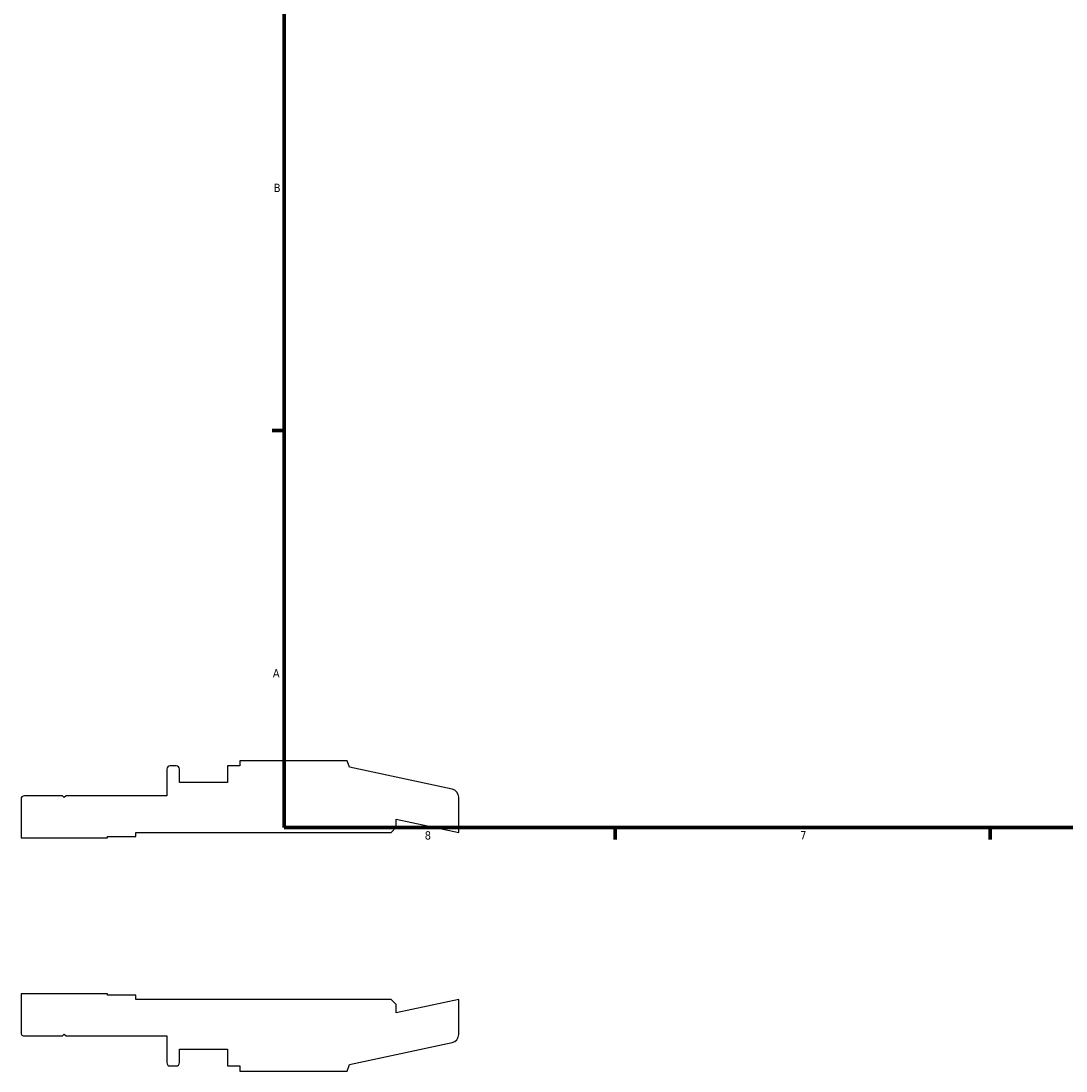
# Model space of a CAD drawing. Header units: inches. Extents: x -2.5 to 37.3, y -1.8 to 26.3.
# Tile 1 of 6: x -2.5 to 9.4, y -1.8 to 10.1. Entities that reach past the tile are written whole.
import ezdxf

# ---------------------------------------------------------------- set-up
doc = ezdxf.new("R2010")
doc.units = ezdxf.units.IN
doc.header["$MEASUREMENT"] = 0
doc.layers.add('Border (ANSI)', color=7, linetype='Continuous', lineweight=70)
doc.styles.add('Note Text (ANSI)', font='tahoma.ttf')

# ---------------------------------------------------------------- blocks, each defined once
blk = doc.blocks.new('Borders Default Border')
at = {"layer": 'Border (ANSI)'}
for p, q in [((0.5, 5.5), (0.366, 5.5)), ((4.25, 1), (4.25, 0.866)), ((8.5, 1), (8.5, 0.866))]:
    blk.add_line(p, q, dxfattribs=at)
at = {"layer": 'Border (ANSI)', "flags": 128}
blk.add_lwpolyline([(0.5, 1), (0.5, 21), (33.5, 21), (33.5, 1), (0.5, 1)], dxfattribs=at)
at = {"layer": 'Border (ANSI)', "color": 5, "true_color": 0x0000ff, "char_height": 0.0945, "attachment_point": 7, "style": 'Note Text (ANSI)'}
for s, insert in [('B', (0.384, 8.203)), ('A', (0.373, 2.703)), ('8', (2.094, 0.863)), ('7', (6.346, 0.866))]:
    blk.add_mtext(s, dxfattribs=dict(at, insert=insert))

msp = doc.modelspace()

# ---------------------------------------------------------------- linework, layer by layer
for p, q in [((-0.723, 1.701), (-0.789, 1.701)), ((0, 1.701), (-0.142, 1.701)), ((-0.142, 1.701), (-0.142, 1.512)), ((1.216, 1.758), (0, 1.758)), ((0, 1.758), (0, 1.701)), ((1.24, 1.684), (1.216, 1.758)), ((2.405, 1.436), (1.24, 1.684)), ((-0.827, 1.663), (-0.827, 1.361)), ((-0.685, 1.512), (-0.685, 1.663)), ((-0.142, 1.512), (-0.685, 1.512)), ((-2.48, 1.323), (-2.48, 0.883)), ((-2.01, 1.361), (-2.442, 1.361)), ((-1.99, 1.341), (-2.01, 1.361)), ((-1.97, 1.361), (-1.99, 1.341)), ((-0.827, 1.361), (-1.97, 1.361)), ((2.48, 0.947), (2.48, 1.344)), ((1.771, 1.004), (1.771, 1.097)), ((1.771, 1.097), (2.48, 0.947)), ((1.715, 0.947), (1.771, 1.004)), ((-2.48, 0.883), (-1.5, 0.883)), ((-1.5, 0.883), (-1.5, 0.9)), ((-1.5, 0.9), (-1.18, 0.9)), ((-1.18, 0.9), (-1.18, 0.947)), ((-1.18, 0.947), (1.715, 0.947)), ((-1.5, -0.883), (-2.48, -0.883)), ((-2.48, -0.883), (-2.48, -1.323)), ((-1.5, -0.9), (-1.5, -0.883)), ((-1.18, -0.9), (-1.5, -0.9)), ((-1.18, -0.947), (-1.18, -0.9)), ((1.715, -0.947), (-1.18, -0.947)), ((1.771, -1.004), (1.715, -0.947)), ((2.48, -0.947), (1.771, -1.097)), ((2.48, -1.344), (2.48, -0.947)), ((1.771, -1.097), (1.771, -1.004)), ((-2.442, -1.361), (-2.01, -1.361)), ((-2.01, -1.361), (-1.99, -1.341)), ((-1.99, -1.341), (-1.97, -1.361)), ((-1.97, -1.361), (-0.827, -1.361)), ((-0.827, -1.361), (-0.827, -1.663)), ((-0.685, -1.663), (-0.685, -1.512)), ((-0.685, -1.512), (-0.142, -1.512)), ((-0.142, -1.512), (-0.142, -1.701)), ((1.24, -1.684), (2.405, -1.436)), ((-0.789, -1.701), (-0.723, -1.701)), ((-0.142, -1.701), (0, -1.701)), ((0, -1.701), (0, -1.758)), ((0, -1.758), (1.216, -1.758)), ((1.216, -1.758), (1.24, -1.684))]:
    msp.add_line(p, q)
for centre, major_axis, end_param in [((-0.789, 1.663), (-0.0379, 0), 6.283185), ((-0.723, 1.663), (0, 0.0379), 6.283185), ((2.385, 1.344), (0, 0.0947), 6.073746), ((-2.442, 1.323), (-0.0379, 0), 6.283185), ((-2.442, -1.323), (0, -0.0379), 6.283185), ((2.385, -1.344), (0.0926, 0.0197), 6.073746), ((-0.789, -1.663), (0, -0.0379), 6.283185), ((-0.723, -1.663), (0.0379, 0), 6.283185)]:
    msp.add_ellipse(centre, major_axis=major_axis, ratio=1, start_param=4.712389, end_param=end_param)

# ---------------------------------------------------------------- block references
msp.add_blockref('Borders Default Border', (0, 0))

doc.saveas('drawing.dxf')
